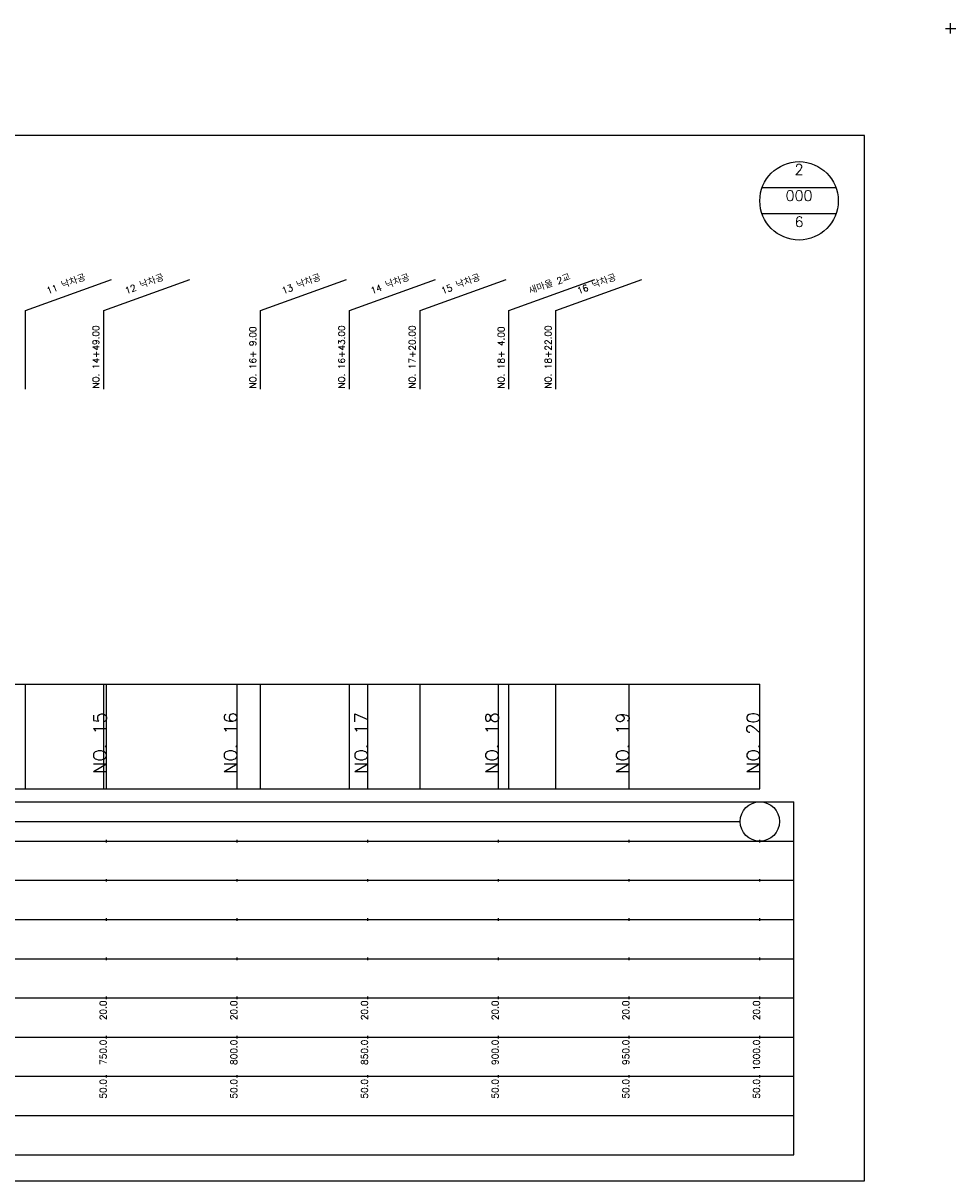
# Model space of a CAD drawing. Extents: x -2 to 685, y -2 to 1451.
# Tile 4 of 6: x 328 to 685, y 525 to 968. Entities that reach past the tile are written whole.
import ezdxf
from ezdxf.enums import TextEntityAlignment as Align

# ---------------------------------------------------------------- set-up
doc = ezdxf.new("R2010")
doc.units = 0
doc.header["$LTSCALE"] = 5
for name, color, linetype in [('BOX', 5, 'CONTINUOUS'), ('DT1', 3, 'CONTINUOUS'), ('DT2', 6, 'CONTINUOUS'), ('LT1', 4, 'CONTINUOUS'), ('ST1', 7, 'CONTINUOUS')]:
    doc.layers.add(name, color=color, linetype=linetype)
doc.styles.add('GHS', font='ROMANS.shx', dxfattribs={"bigfont": 'GHS.shx'})

msp = doc.modelspace()

# ---------------------------------------------------------------- linework, layer by layer
at = {"layer": 'BOX'}
msp.add_lwpolyline([(50, 525), (650, 525), (650, 925), (50, 925), (50, 525)], dxfattribs=at)
at = {"layer": 'DT1'}
for p, q in [((360, 704.83), (360, 705.83)), ((410, 704.83), (410, 705.83)), ((460, 704.83), (460, 705.83)), ((510, 704.83), (510, 705.83)), ((560, 704.83), (560, 705.83)), ((610, 704.83), (610, 705.83))]:
    msp.add_line(p, q, dxfattribs=at)
at = {"layer": 'LT1', "linetype": 'CONTINUOUS'}
for p, q in [((329, 858), (361.89, 869.97)), ((359, 858), (391.89, 869.97)), ((419, 858), (451.89, 869.97)), ((453, 858), (485.89, 869.97)), ((480, 858), (512.89, 869.97)), ((514, 858), (546.89, 869.97)), ((532, 858), (564.89, 869.97)), ((329, 828), (329, 858)), ((359, 828), (359, 858)), ((419, 828), (419, 858)), ((453, 828), (453, 858)), ((480, 828), (480, 858)), ((514, 828), (514, 858)), ((532, 828), (532, 858))]:
    msp.add_line(p, q, dxfattribs=at)
at = {"layer": 'LT1'}
for p, q in [((329, 675), (329, 715)), ((359, 675), (359, 715)), ((360, 675), (360, 715)), ((410, 675), (410, 715)), ((419, 675), (419, 715)), ((453, 675), (453, 715)), ((460, 675), (460, 715)), ((480, 675), (480, 715)), ((510, 675), (510, 715)), ((514, 675), (514, 715)), ((532, 675), (532, 715)), ((560, 675), (560, 715)), ((610, 675), (610, 715)), ((110, 675), (610, 675)), ((360, 654.5), (360, 655.5)), ((410, 654.5), (410, 655.5)), ((460, 654.5), (460, 655.5)), ((510, 654.5), (510, 655.5)), ((560, 654.5), (560, 655.5)), ((610, 654.5), (610, 655.5)), ((360, 639.5), (360, 640.5)), ((410, 639.5), (410, 640.5)), ((460, 639.5), (460, 640.5)), ((510, 639.5), (510, 640.5)), ((560, 639.5), (560, 640.5)), ((610, 639.5), (610, 640.5)), ((360, 624.5), (360, 625.5)), ((410, 624.5), (410, 625.5)), ((460, 624.5), (460, 625.5)), ((510, 624.5), (510, 625.5)), ((560, 624.5), (560, 625.5)), ((610, 624.5), (610, 625.5)), ((360, 609.5), (360, 610.5)), ((410, 609.5), (410, 610.5)), ((460, 609.5), (460, 610.5)), ((510, 609.5), (510, 610.5)), ((560, 609.5), (560, 610.5)), ((610, 609.5), (610, 610.5)), ((360, 594.5), (360, 595.5)), ((410, 594.5), (410, 595.5)), ((460, 594.5), (460, 595.5)), ((510, 594.5), (510, 595.5)), ((560, 594.5), (560, 595.5)), ((610, 594.5), (610, 595.5)), ((360, 579.5), (360, 580.5)), ((410, 579.5), (410, 580.5)), ((460, 579.5), (460, 580.5)), ((510, 579.5), (510, 580.5)), ((560, 579.5), (560, 580.5)), ((610, 579.5), (610, 580.5)), ((360, 564.5), (360, 565.5)), ((410, 564.5), (410, 565.5)), ((460, 564.5), (460, 565.5)), ((510, 564.5), (510, 565.5)), ((560, 564.5), (560, 565.5)), ((610, 564.5), (610, 565.5))]:
    msp.add_line(p, q, dxfattribs=at)
msp.add_lwpolyline([(110, 715), (160, 715), (210, 715), (260, 715), (310, 715), (360, 715), (410, 715), (460, 715), (510, 715), (560, 715), (610, 715)], dxfattribs=at)
at = {"layer": 'ST1'}
for p, q in [((681, 966), (685, 966)), ((683, 964), (683, 968)), ((80, 670), (623, 670)), ((623, 535), (623, 670)), ((87.5, 655), (623, 655)), ((80, 640), (623, 640)), ((87.5, 625), (623, 625)), ((80, 610), (623, 610)), ((80, 595), (623, 595)), ((80, 580), (623, 580)), ((80, 565), (623, 565)), ((80, 550), (623, 550)), ((80, 535), (623, 535))]:
    msp.add_line(p, q, dxfattribs=at)
at = {"layer": 'ST1', "linetype": 'CONTINUOUS'}
for p, q in [((639.14, 905), (610.86, 905)), ((639.14, 895), (610.86, 895)), ((117.5, 662.5), (602.5, 662.5))]:
    msp.add_line(p, q, dxfattribs=at)
for centre, radius in [((625, 900), 15), ((610, 662.5), 7.5)]:
    msp.add_circle(centre, radius, dxfattribs=at)

# ---------------------------------------------------------------- texts
at = {"layer": 'DT1', "linetype": 'CONTINUOUS', "style": 'GHS'}
for s, p in [('11 낙차공', (345, 866.99)), ('12 낙차공', (375, 866.99)), ('13 낙차공', (435, 866.99)), ('14 낙차공', (469, 866.99)), ('15 낙차공', (496, 866.99)), ('새마을 2교', (530, 866.99)), ('16 낙차공', (548, 866.99))]:
    msp.add_text(s, height=2.5, rotation=20, dxfattribs=at).set_placement(p, align=Align.CENTER)
for s, p in [('NO. 14+49.00 ', (357.25, 828.12)), ('NO. 16+ 9.00 ', (417.25, 828.12)), ('NO. 16+43.00 ', (451.25, 828.12)), ('NO. 17+20.00 ', (478.25, 828.12)), ('NO. 18+ 4.00 ', (512.25, 828.12)), ('NO. 18+22.00 ', (530.25, 828.12))]:
    msp.add_text(s, height=2.5, rotation=90, dxfattribs=at).set_placement(p)
at = {"layer": 'DT1', "style": 'GHS'}
for s, height, p in [('NO. 15', 5, (360, 704.33)), ('NO. 16', 5, (410, 704.33)), ('NO. 17', 5, (460, 704.33)), ('NO. 18', 5, (510, 704.33)), ('NO. 19', 5, (560, 704.33)), ('NO. 20', 5, (610, 704.33)), (' 20.0', 2.5, (360, 594)), (' 20.0', 2.5, (410, 594)), (' 20.0', 2.5, (460, 594)), (' 20.0', 2.5, (510, 594)), (' 20.0', 2.5, (560, 594)), (' 20.0', 2.5, (610, 594)), ('   750.0', 2.5, (360, 579)), ('   800.0', 2.5, (410, 579)), ('   850.0', 2.5, (460, 579)), ('   900.0', 2.5, (510, 579)), ('   950.0', 2.5, (560, 579)), ('  1000.0', 2.5, (610, 579)), ('  50.0', 2.5, (360, 564)), ('  50.0', 2.5, (410, 564)), ('  50.0', 2.5, (460, 564)), ('  50.0', 2.5, (510, 564)), ('  50.0', 2.5, (560, 564)), ('  50.0', 2.5, (610, 564))]:
    msp.add_text(s, height=height, rotation=90, dxfattribs=at).set_placement(p, align=Align.RIGHT)
at = {"layer": 'DT2', "linetype": 'CONTINUOUS', "style": 'GHS'}
for s, p in [('2', (625, 910)), ('000', (625, 900)), ('6', (625, 890))]:
    msp.add_text(s, height=4, dxfattribs=at).set_placement(p, align=Align.CENTER)

doc.saveas('drawing.dxf')
